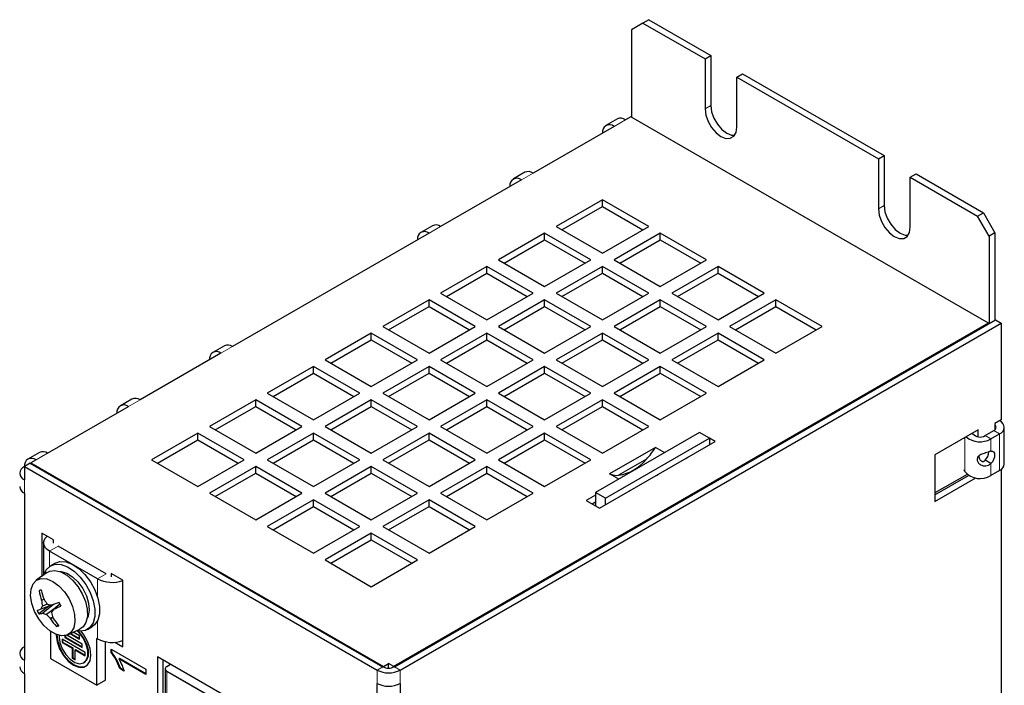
# Model space of a CAD drawing. Header units: millimetres. Extents: x 5 to 418, y 2 to 292.
# Tile 10 of 13: x 267 to 315, y 191 to 224. Entities that reach past the tile are written whole.
import ezdxf

# ---------------------------------------------------------------- set-up
doc = ezdxf.new("R2010")
doc.units = ezdxf.units.MM

msp = doc.modelspace()

# ---------------------------------------------------------------- linework, layer by layer
at = {"color": 7, "linetype": 'Continuous', "lineweight": 25}
for p, q in [((297.7077, 223.697), (297.142, 223.3704)), ((297.9905, 223.8603), (297.7077, 223.697)), ((297.7077, 223.697), (300.7483, 221.9418)), ((297.9905, 223.8603), (301.0311, 222.105)), ((297.142, 223.3704), (297.142, 219.0917)), ((300.7483, 221.9418), (301.0311, 222.105)), ((300.7483, 221.9418), (300.7483, 219.4921)), ((301.0311, 222.105), (301.0311, 219.6554)), ((302.3039, 221.0437), (302.5867, 221.207)), ((302.5867, 221.207), (309.5164, 217.2066)), ((302.3039, 218.5941), (302.3039, 221.0437)), ((302.3039, 221.0437), (309.2335, 217.0433)), ((296.4592, 219.0007), (295.8935, 218.6741)), ((297.1137, 219.108), (296.8592, 218.9611)), ((314.6217, 209.0009), (297.1137, 219.108)), ((296.2935, 218.6345), (292.3337, 216.3486)), ((309.2335, 217.0433), (309.5164, 217.2066)), ((309.2335, 217.0433), (309.2335, 214.5937)), ((309.5164, 217.2066), (309.5164, 214.757)), ((291.9337, 216.3882), (291.368, 216.0616)), ((291.768, 216.022), (287.8082, 213.7361)), ((310.7892, 216.1453), (311.072, 216.3085)), ((310.7892, 213.6956), (310.7892, 216.1453)), ((310.7892, 216.1453), (314.0843, 214.243)), ((311.072, 216.3085), (314.3671, 214.4063)), ((295.7278, 215.0423), (293.4651, 213.7361)), ((297.9905, 213.7361), (295.7278, 215.0423)), ((295.7278, 214.7157), (295.7278, 215.0423)), ((293.7479, 213.5727), (295.7278, 214.7157)), ((295.7278, 214.7157), (297.7076, 213.5727)), ((314.0843, 214.243), (314.3671, 214.4063)), ((314.65, 213.2632), (314.0843, 214.243)), ((314.3671, 214.4063), (314.9328, 213.4265)), ((287.4082, 213.7757), (286.8425, 213.4491)), ((293.4651, 213.7361), (295.7278, 212.4298)), ((295.7278, 212.4298), (297.9905, 213.7361)), ((287.2425, 213.4095), (277.6259, 207.8579)), ((292.8994, 213.4095), (290.6366, 212.1032)), ((290.9195, 211.9399), (292.8994, 213.0829)), ((295.1621, 212.1032), (292.8994, 213.4095)), ((292.8994, 213.0829), (292.8994, 213.4095)), ((292.8994, 213.0829), (294.8792, 211.9399)), ((298.5562, 213.4095), (296.2935, 212.1032)), ((296.5764, 211.9399), (298.5562, 213.0829)), ((300.819, 212.1032), (298.5562, 213.4095)), ((298.5562, 213.0829), (298.5562, 213.4095)), ((298.5562, 213.0829), (300.5361, 211.9399)), ((314.9328, 213.4265), (314.65, 213.2632)), ((314.65, 213.2632), (314.65, 208.9846)), ((314.9328, 213.4265), (314.9328, 209.1478)), ((290.6366, 212.1032), (292.8994, 210.797)), ((292.8994, 210.797), (295.1621, 212.1032)), ((296.2935, 212.1032), (298.5562, 210.797)), ((298.5562, 210.797), (300.819, 212.1032)), ((290.0709, 211.7767), (287.8082, 210.4704)), ((292.3337, 210.4704), (290.0709, 211.7767)), ((290.0709, 211.4501), (290.0709, 211.7767)), ((295.7278, 211.7767), (293.4651, 210.4704)), ((297.9905, 210.4704), (295.7278, 211.7767)), ((295.7278, 211.4501), (295.7278, 211.7767)), ((301.3846, 211.7767), (299.1219, 210.4704)), ((303.6474, 210.4704), (301.3846, 211.7767)), ((301.3846, 211.4501), (301.3846, 211.7767)), ((288.0911, 210.3071), (290.0709, 211.4501)), ((290.0709, 211.4501), (292.0508, 210.3071)), ((293.7479, 210.3071), (295.7278, 211.4501)), ((295.7278, 211.4501), (297.7076, 210.3071)), ((299.4048, 210.3071), (301.3846, 211.4501)), ((301.3846, 211.4501), (303.3645, 210.3071)), ((287.2425, 210.1439), (284.9798, 208.8376)), ((289.5053, 208.8376), (287.2425, 210.1439)), ((287.2425, 209.8172), (287.2425, 210.1439)), ((287.8082, 210.4704), (290.0709, 209.1642)), ((290.0709, 209.1642), (292.3337, 210.4704)), ((292.8994, 210.1439), (290.6366, 208.8376)), ((295.1621, 208.8376), (292.8994, 210.1439)), ((292.8994, 209.8172), (292.8994, 210.1439)), ((293.4651, 210.4704), (295.7278, 209.1642)), ((295.7278, 209.1642), (297.9905, 210.4704)), ((298.5562, 210.1439), (296.2935, 208.8376)), ((300.819, 208.8376), (298.5562, 210.1439)), ((298.5562, 209.8172), (298.5562, 210.1439)), ((299.1219, 210.4704), (301.3846, 209.1642)), ((301.3846, 209.1642), (303.6474, 210.4704)), ((304.2131, 210.1439), (301.9503, 208.8376)), ((306.4758, 208.8376), (304.2131, 210.1439)), ((304.2131, 209.8172), (304.2131, 210.1439)), ((285.2627, 208.6743), (287.2425, 209.8172)), ((287.2425, 209.8172), (289.2224, 208.6743)), ((290.9195, 208.6743), (292.8994, 209.8172)), ((292.8994, 209.8172), (294.8792, 208.6743)), ((296.5764, 208.6743), (298.5562, 209.8172)), ((298.5562, 209.8172), (300.5361, 208.6743)), ((302.2332, 208.6743), (304.2131, 209.8172)), ((304.2131, 209.8172), (306.1929, 208.6743)), ((285.5455, 192.1829), (314.9611, 209.1642)), ((314.9611, 209.1642), (315.2439, 209.0009)), ((284.9798, 208.8376), (287.2425, 207.5314)), ((314.6217, 209.0009), (285.5172, 192.1992)), ((285.8283, 192.0196), (315.2439, 209.0009)), ((287.2425, 207.5314), (289.5053, 208.8376)), ((290.6366, 208.8376), (292.8994, 207.5314)), ((292.8994, 207.5314), (295.1621, 208.8376)), ((296.2935, 208.8376), (298.5562, 207.5314)), ((298.5562, 207.5314), (300.819, 208.8376)), ((301.9503, 208.8376), (304.2131, 207.5314)), ((304.2131, 207.5314), (306.4758, 208.8376)), ((314.6217, 208.9682), (314.6217, 209.0009)), ((315.2439, 209.0009), (315.2439, 204.2649)), ((284.4141, 208.511), (282.1513, 207.2048)), ((282.4342, 207.0415), (284.4141, 208.1844)), ((286.6768, 207.2048), (284.4141, 208.511)), ((284.4141, 208.1844), (284.4141, 208.511)), ((284.4141, 208.1844), (286.3939, 207.0415)), ((290.0709, 208.511), (287.8082, 207.2048)), ((288.0911, 207.0415), (290.0709, 208.1844)), ((292.3337, 207.2048), (290.0709, 208.511)), ((290.0709, 208.1844), (290.0709, 208.511)), ((290.0709, 208.1844), (292.0508, 207.0415)), ((295.7278, 208.511), (293.4651, 207.2048)), ((293.7479, 207.0415), (295.7278, 208.1844)), ((297.9905, 207.2048), (295.7278, 208.511)), ((295.7278, 208.1844), (295.7278, 208.511)), ((295.7278, 208.1844), (297.7076, 207.0415)), ((301.3846, 208.511), (299.1219, 207.2048)), ((299.4048, 207.0415), (301.3846, 208.1844)), ((303.6474, 207.2048), (301.3846, 208.511)), ((301.3846, 208.1844), (301.3846, 208.511)), ((301.3846, 208.1844), (303.3645, 207.0415)), ((277.2259, 207.8975), (276.6602, 207.571)), ((277.0602, 207.5314), (273.1004, 205.2454)), ((282.1513, 207.2048), (284.4141, 205.8985)), ((284.4141, 205.8985), (286.6768, 207.2048)), ((287.8082, 207.2048), (290.0709, 205.8985)), ((290.0709, 205.8985), (292.3337, 207.2048)), ((293.4651, 207.2048), (295.7278, 205.8985)), ((295.7278, 205.8985), (297.9905, 207.2048)), ((299.1219, 207.2048), (301.3846, 205.8985)), ((301.3846, 205.8985), (303.6474, 207.2048)), ((281.5857, 206.8782), (279.3229, 205.572)), ((283.8484, 205.572), (281.5857, 206.8782)), ((281.5857, 206.5516), (281.5857, 206.8782)), ((287.2425, 206.8782), (284.9798, 205.572)), ((289.5053, 205.572), (287.2425, 206.8782)), ((287.2425, 206.5516), (287.2425, 206.8782)), ((292.8994, 206.8782), (290.6366, 205.572)), ((295.1621, 205.572), (292.8994, 206.8782)), ((292.8994, 206.5516), (292.8994, 206.8782)), ((298.5562, 206.8782), (296.2935, 205.572)), ((300.819, 205.572), (298.5562, 206.8782)), ((298.5562, 206.5516), (298.5562, 206.8782)), ((279.6058, 205.4087), (281.5857, 206.5516)), ((281.5857, 206.5516), (283.5655, 205.4087)), ((285.2627, 205.4087), (287.2425, 206.5516)), ((287.2425, 206.5516), (289.2224, 205.4087)), ((290.9195, 205.4087), (292.8994, 206.5516)), ((292.8994, 206.5516), (294.8792, 205.4087)), ((296.5764, 205.4087), (298.5562, 206.5516)), ((298.5562, 206.5516), (300.5361, 205.4087)), ((272.7004, 205.285), (272.1347, 204.9585)), ((279.3229, 205.572), (281.5857, 204.2657)), ((281.5857, 204.2657), (283.8484, 205.572)), ((284.9798, 205.572), (287.2425, 204.2657)), ((287.2425, 204.2657), (289.5053, 205.572)), ((290.6366, 205.572), (292.8994, 204.2657)), ((292.8994, 204.2657), (295.1621, 205.572)), ((296.2935, 205.572), (298.5562, 204.2657)), ((298.5562, 204.2657), (300.819, 205.572)), ((268.5749, 202.6329), (272.5347, 204.9188)), ((278.7572, 205.2454), (276.4945, 203.9392)), ((276.7774, 203.7758), (278.7572, 204.9188)), ((281.02, 203.9392), (278.7572, 205.2454)), ((278.7572, 204.9188), (278.7572, 205.2454)), ((278.7572, 204.9188), (280.7371, 203.7758)), ((284.4141, 205.2454), (282.1513, 203.9392)), ((282.4342, 203.7758), (284.4141, 204.9188)), ((286.6768, 203.9392), (284.4141, 205.2454)), ((284.4141, 204.9188), (284.4141, 205.2454)), ((284.4141, 204.9188), (286.3939, 203.7758)), ((290.0709, 205.2454), (287.8082, 203.9392)), ((288.0911, 203.7758), (290.0709, 204.9188)), ((292.3337, 203.9392), (290.0709, 205.2454)), ((290.0709, 204.9188), (290.0709, 205.2454)), ((290.0709, 204.9188), (292.0508, 203.7758)), ((295.7278, 205.2454), (293.4651, 203.9392)), ((293.7479, 203.7758), (295.7278, 204.9188)), ((297.9905, 203.9392), (295.7278, 205.2454)), ((295.7278, 204.9188), (295.7278, 205.2454)), ((295.7278, 204.9188), (297.7076, 203.7758)), ((276.4945, 203.9392), (278.7572, 202.6329)), ((278.7572, 202.6329), (281.02, 203.9392)), ((282.1513, 203.9392), (284.4141, 202.6329)), ((284.4141, 202.6329), (286.6768, 203.9392)), ((287.8082, 203.9392), (290.0709, 202.6329)), ((290.0709, 202.6329), (292.3337, 203.9392)), ((293.4651, 203.9392), (295.7278, 202.6329)), ((295.7278, 202.6329), (297.9905, 203.9392)), ((315.2439, 204.2649), (314.9328, 204.0853)), ((314.9328, 204.0853), (314.9328, 203.7835)), ((315.3934, 202.9355), (315.3934, 203.9057)), ((275.9288, 203.6126), (273.6661, 202.3063)), ((278.1915, 202.3063), (275.9288, 203.6126)), ((275.9288, 203.286), (275.9288, 203.6126)), ((281.5857, 203.6126), (279.3229, 202.3063)), ((283.8484, 202.3063), (281.5857, 203.6126)), ((281.5857, 203.286), (281.5857, 203.6126)), ((287.2425, 203.6126), (284.9798, 202.3063)), ((289.5053, 202.3063), (287.2425, 203.6126)), ((287.2425, 203.286), (287.2425, 203.6126)), ((292.8994, 203.6126), (290.6366, 202.3063)), ((295.1621, 202.3063), (292.8994, 203.6126)), ((292.8994, 203.286), (292.8994, 203.6126)), ((300.4795, 203.6453), (295.3884, 200.7062)), ((295.8692, 200.4287), (300.9604, 203.3677)), ((300.9604, 203.3677), (300.4795, 203.6453)), ((300.9604, 203.3677), (300.9604, 203.0411)), ((301.2432, 203.2044), (300.9604, 203.3677)), ((314.1126, 203.7751), (311.9912, 202.5505)), ((313.8377, 203.6165), (313.8497, 203.5907)), ((314.1126, 203.4425), (314.1126, 203.7751)), ((314.452, 203.4975), (314.8762, 203.7424)), ((314.7348, 203.3342), (315.1591, 203.5792)), ((273.9489, 202.143), (275.9288, 203.286)), ((275.9288, 203.286), (277.9087, 202.143)), ((279.6058, 202.143), (281.5857, 203.286)), ((281.5857, 203.286), (283.5655, 202.143)), ((285.2627, 202.143), (287.2425, 203.286)), ((287.2425, 203.286), (289.2224, 202.143)), ((290.9195, 202.143), (292.8994, 203.286)), ((292.8994, 203.286), (294.8792, 202.143)), ((295.5864, 199.9388), (301.2432, 203.2044)), ((298.3211, 202.9217), (296.0761, 201.6257)), ((298.7736, 202.6605), (298.3211, 202.9217)), ((315.3934, 202.1093), (315.3934, 202.9355)), ((268.1749, 202.6725), (267.6092, 202.3459)), ((311.9912, 202.5505), (311.9912, 200.2642)), ((267.7264, 202.1431), (267.4435, 201.9798)), ((267.4435, 201.9798), (267.4435, 201.3265)), ((267.4435, 201.9798), (284.6969, 192.0196)), ((267.7264, 202.1431), (284.9798, 192.1829)), ((268.0092, 202.3063), (267.7546, 202.1594)), ((267.7546, 202.1594), (285.0081, 192.1992)), ((267.7546, 202.1267), (267.7546, 202.1594)), ((273.6661, 202.3063), (275.9288, 201.0001)), ((275.9288, 201.0001), (278.1915, 202.3063)), ((278.7572, 201.9798), (276.4945, 200.6735)), ((281.02, 200.6735), (278.7572, 201.9798)), ((278.7572, 201.6532), (278.7572, 201.9798)), ((279.3229, 202.3063), (281.5857, 201.0001)), ((281.5857, 201.0001), (283.8484, 202.3063)), ((284.4141, 201.9798), (282.1513, 200.6735)), ((286.6768, 200.6735), (284.4141, 201.9798)), ((284.4141, 201.6532), (284.4141, 201.9798)), ((284.9798, 202.3063), (287.2425, 201.0001)), ((287.2425, 201.0001), (289.5053, 202.3063)), ((290.0709, 201.9798), (287.8082, 200.6735)), ((292.3337, 200.6735), (290.0709, 201.9798)), ((290.0709, 201.6532), (290.0709, 201.9798)), ((290.6366, 202.3063), (292.8994, 201.0001)), ((292.8994, 201.0001), (295.1621, 202.3063)), ((297.8768, 202.3386), (296.5203, 201.5555)), ((314.7348, 202.1293), (314.452, 202.2926)), ((276.7774, 200.5102), (278.7572, 201.6532)), ((278.7572, 201.6532), (280.7371, 200.5102)), ((282.4342, 200.5102), (284.4141, 201.6532)), ((284.4141, 201.6532), (286.3939, 200.5102)), ((288.0911, 200.5102), (290.0709, 201.6532)), ((290.0709, 201.6532), (292.0508, 200.5102)), ((296.5286, 201.3645), (296.0761, 201.6257)), ((313.5703, 201.6003), (311.9912, 200.6887)), ((311.9912, 200.5908), (313.6461, 201.5461)), ((311.9912, 200.2642), (314.0008, 201.4243)), ((313.4633, 201.7345), (313.4215, 201.8247)), ((315.1591, 201.7828), (314.7348, 201.5378)), ((315.2439, 201.8405), (315.2439, 143.1877)), ((267.4435, 200.6733), (267.4435, 192.5079)), ((276.4945, 200.6735), (278.7572, 199.3673)), ((278.7572, 199.3673), (281.02, 200.6735)), ((282.1513, 200.6735), (284.4141, 199.3673)), ((284.4141, 199.3673), (286.6768, 200.6735)), ((287.8082, 200.6735), (290.0709, 199.3673)), ((290.0709, 199.3673), (292.3337, 200.6735)), ((295.3884, 200.5756), (294.9358, 200.3143)), ((295.8692, 200.4287), (295.3884, 200.7062)), ((295.3884, 200.7062), (295.3884, 200.0531)), ((281.5857, 200.347), (279.3229, 199.0407)), ((279.6058, 198.8774), (281.5857, 200.0203)), ((283.8484, 199.0407), (281.5857, 200.347)), ((281.5857, 200.0203), (281.5857, 200.347)), ((281.5857, 200.0203), (283.5655, 198.8774)), ((287.2425, 200.347), (284.9798, 199.0407)), ((285.2627, 198.8774), (287.2425, 200.0203)), ((289.5053, 199.0407), (287.2425, 200.347)), ((287.2425, 200.0203), (287.2425, 200.347)), ((287.2425, 200.0203), (289.2224, 198.8774)), ((294.9358, 200.3143), (295.5864, 199.9388)), ((295.2187, 200.151), (295.3884, 200.2489)), ((295.8692, 200.102), (295.8692, 200.4287)), ((279.3229, 199.0407), (281.5857, 197.7345)), ((281.5857, 197.7345), (283.8484, 199.0407)), ((284.9798, 199.0407), (287.2425, 197.7345)), ((287.2425, 197.7345), (289.5053, 199.0407)), ((268.292, 198.7137), (268.292, 196.6056)), ((268.8577, 198.3871), (268.292, 198.7137)), ((284.4141, 198.7141), (282.1513, 197.4079)), ((286.6768, 197.4079), (284.4141, 198.7141)), ((284.4141, 198.3875), (284.4141, 198.7141)), ((268.381, 198.2483), (268.381, 196.6685)), ((268.8577, 198.2238), (268.8577, 198.3871)), ((271.4457, 196.7298), (269.0982, 198.085)), ((282.4342, 197.2446), (284.4141, 198.3875)), ((284.4141, 198.3875), (286.3939, 197.2446)), ((271.0215, 196.4849), (268.6739, 197.8401)), ((268.9478, 197.2516), (268.7215, 197.121)), ((282.1513, 197.4079), (284.4141, 196.1016)), ((284.4141, 196.1016), (286.6768, 197.4079)), ((268.5539, 196.7907), (268.0198, 196.4132)), ((272.2518, 196.4278), (271.6862, 196.7543)), ((271.6862, 196.7543), (271.6862, 196.591)), ((271.8322, 196.67), (271.82, 196.6683)), ((272.2518, 193.1616), (272.2518, 196.4278)), ((268.6434, 195.1543), (268.1451, 194.7667)), ((268.7739, 195.2023), (268.2376, 195.0052)), ((268.399, 195.4838), (268.2812, 195.4229)), ((268.5596, 195.2471), (268.3195, 195.1488)), ((268.8618, 195.2308), (268.3365, 194.8015)), ((269.1732, 195.244), (268.8795, 194.9976)), ((269.0035, 195.1016), (268.5156, 194.7443)), ((268.8289, 194.6051), (268.7112, 194.535)), ((269.0978, 194.2171), (269.0113, 194.1498)), ((268.7163, 193.9195), (268.7163, 192.5898)), ((269.4234, 193.7081), (269.4234, 193.6187)), ((269.4517, 193.7137), (269.4517, 193.635)), ((270.2719, 193.2921), (269.5117, 193.731)), ((269.5575, 193.7495), (270.1515, 194.0232)), ((269.6715, 193.8021), (270.1305, 193.5371)), ((269.703, 193.8165), (270.1305, 193.5697)), ((270.1305, 193.7004), (269.8288, 193.8745)), ((270.5213, 194.0032), (270.7476, 194.1338)), ((270.4134, 192.8839), (269.282, 193.537)), ((269.282, 193.537), (269.282, 193.3737)), ((269.3103, 193.39), (269.282, 193.3737)), ((269.282, 193.3737), (269.777, 193.0879)), ((269.3103, 193.5207), (269.3103, 193.39)), ((269.3103, 193.39), (269.8053, 193.1043)), ((269.4517, 193.635), (269.4234, 193.6187)), ((269.4234, 193.6187), (270.2719, 193.1288)), ((269.4517, 193.635), (270.2719, 193.1615)), ((270.1305, 193.5371), (270.1305, 193.7004)), ((270.2719, 193.1288), (270.2719, 193.2921)), ((271.0215, 193.5453), (270.9791, 193.5698)), ((270.9791, 191.2835), (270.9791, 193.5698)), ((271.4033, 191.5284), (271.4033, 193.4076)), ((271.87, 193.382), (272.2518, 193.1616)), ((269.8053, 193.1043), (269.777, 193.0879)), ((269.777, 193.0879), (269.777, 192.598)), ((269.8053, 193.1043), (269.8053, 192.6143)), ((269.9467, 193.0226), (269.9184, 193.0063)), ((269.9184, 192.5164), (269.9184, 193.0063)), ((269.9184, 193.0063), (270.4134, 192.7206)), ((269.9467, 193.0226), (270.4134, 192.7532)), ((270.4134, 192.7206), (270.4134, 192.8839)), ((271.6862, 192.8742), (271.6862, 193.0359)), ((271.6862, 193.0359), (273.3832, 192.0562)), ((271.7144, 192.8905), (271.6862, 192.8742)), ((271.7144, 192.8905), (271.7144, 193.0196)), ((268.7163, 192.5898), (270.9791, 191.2835)), ((269.8053, 192.6143), (269.777, 192.598)), ((269.777, 192.598), (269.9184, 192.5164)), ((269.8053, 192.6143), (269.9184, 192.549)), ((270.3476, 192.377), (270.3759, 192.3934)), ((272.0891, 192.5847), (272.0608, 192.5684)), ((273.3832, 191.805), (272.0608, 192.5684)), ((273.3832, 191.8376), (272.0891, 192.5847)), ((273.9489, 192.6718), (273.9489, 181.5669)), ((282.9999, 187.4468), (273.9489, 192.6718)), ((274.2317, 181.7301), (274.2317, 192.5085)), ((274.4153, 192.2007), (274.5902, 192.3016)), ((285.0081, 192.1992), (285.2626, 192.3462)), ((285.5172, 192.1992), (285.2626, 192.3462)), ((285.2626, 192.1152), (285.2626, 192.3462)), ((267.4435, 191.8547), (267.4435, 183.6893)), ((272.1387, 192.1038), (272.1104, 192.0875)), ((272.311, 191.9717), (272.1104, 192.0875)), ((272.3393, 191.988), (272.1387, 192.1038)), ((273.3832, 192.0562), (273.3832, 191.805)), ((274.3328, 192.076), (274.3328, 188.8099)), ((274.3333, 192.0864), (274.3333, 192.0763)), ((274.4148, 191.9617), (282.5041, 187.2919)), ((274.4153, 191.9721), (282.5046, 187.3023)), ((285.0081, 192.168), (285.0081, 192.1992)), ((285.5172, 192.1992), (285.5172, 192.168)), ((271.4033, 191.5284), (270.9791, 191.2835)), ((284.6969, 182.5477), (284.6969, 191.3664)), ((285.8283, 191.3664), (285.8283, 182.5477))]:
    msp.add_line(p, q, dxfattribs=at)
at = {"color": 7, "linetype": 'Continuous', "lineweight": 18}
for p, q in [((300.7483, 219.4921), (301.0311, 219.6554)), ((296.2935, 218.6345), (296.8592, 218.9611)), ((291.768, 216.022), (292.3337, 216.3486)), ((309.2335, 214.5937), (309.5164, 214.757)), ((287.2425, 213.4095), (287.8082, 213.7361)), ((277.0602, 207.5314), (277.6259, 207.8579)), ((272.5347, 204.9188), (273.1004, 205.2454)), ((313.4633, 201.7345), (313.4633, 203.4003)), ((313.8497, 203.5907), (313.7723, 203.5787)), ((314.7348, 203.3342), (314.452, 203.4975)), ((314.8762, 203.7424), (315.1591, 203.5792)), ((315.1591, 203.5792), (315.1591, 201.7828)), ((314.7348, 202.7427), (314.7348, 203.3342)), ((268.0092, 202.3063), (268.5749, 202.6329)), ((314.7348, 201.5378), (314.7348, 202.1293)), ((267.4435, 201.3265), (267.4435, 200.6733)), ((269.0982, 198.085), (268.6739, 197.8401)), ((268.6739, 197.0904), (268.6739, 197.8401)), ((271.0215, 196.4849), (271.4457, 196.7298)), ((271.0215, 195.5834), (271.0215, 196.4849)), ((271.0215, 193.5453), (271.0215, 194.4468)), ((267.4435, 192.5079), (267.4435, 191.8547)), ((274.4148, 188.6956), (274.4148, 191.9617)), ((274.4153, 191.962), (274.4153, 191.9721)), ((284.6969, 192.0196), (284.9798, 192.1829)), ((284.6969, 192.0196), (284.6969, 191.3664)), ((285.5455, 192.1829), (285.8283, 192.0196)), ((285.8283, 192.0196), (285.8283, 191.3664))]:
    msp.add_line(p, q, dxfattribs=at)
at = {"color": 7, "linetype": 'Continuous', "lineweight": 25, "flags": 128}
for points in [[(300.7483, 219.4921), (300.7863, 219.1926), (300.8968, 218.8784), (301.0689, 218.5804), (301.2857, 218.3276), (301.5261, 218.1449), (301.7664, 218.0501), (301.9833, 218.0525), (302.1553, 218.1519), (302.2658, 218.3385), (302.3039, 218.5941)], [(301.0311, 219.6554), (301.0692, 219.3559), (301.1796, 219.0417), (301.3517, 218.7437), (301.5686, 218.4909), (301.8089, 218.3082), (302.0493, 218.2134), (302.199, 218.2041)], [(309.2335, 214.5937), (309.2716, 214.2941), (309.3821, 213.98), (309.5542, 213.6819), (309.771, 213.4292), (310.0113, 213.2465), (310.2517, 213.1517), (310.4685, 213.1541), (310.6406, 213.2534), (310.7511, 213.4401), (310.7892, 213.6956)], [(309.5164, 214.757), (309.5544, 214.4574), (309.6649, 214.1433), (309.837, 213.8452), (310.0538, 213.5925), (310.2942, 213.4097), (310.5346, 213.3149), (310.6842, 213.3057)], [(314.8762, 203.7424), (314.926, 203.7774), (314.963, 203.8173), (314.9857, 203.8607), (314.9934, 203.9057), (314.9857, 203.9508), (314.963, 203.9941), (314.9328, 204.0279)], [(299.8146, 202.3797), (299.87, 202.418), (299.9254, 202.4436)], [(314.7348, 202.7427), (314.8101, 202.7383), (314.8694, 202.7008), (314.9074, 202.6337), (314.9204, 202.5432), (314.9074, 202.4376), (314.8694, 202.3267), (314.8101, 202.2206), (314.7348, 202.1293)], [(298.3778, 201.5502), (298.4332, 201.5885), (298.4886, 201.6142)], [(296.941, 200.7207), (296.9963, 200.759), (297.0517, 200.7847)], [(268.6739, 197.8401), (268.5495, 197.9276), (268.4571, 198.0274), (268.4002, 198.1357), (268.381, 198.2483), (268.4002, 198.3609), (268.4571, 198.4692), (268.5468, 198.5666)], [(268.4005, 196.6823), (268.5114, 196.9221), (268.7012, 197.1087), (268.9488, 197.1982), (269.2386, 197.1848), (269.5525, 197.0695), (269.8708, 196.8594), (270.1733, 196.5679), (270.4412, 196.2131), (270.6576, 195.8175), (270.8089, 195.4057), (270.8855, 195.0039), (270.8827, 194.6371), (270.8007, 194.3284), (270.6446, 194.0972), (270.4242, 193.9581), (270.4242, 193.9581)], [(268.9478, 197.2516), (269.1751, 197.3288), (269.4649, 197.3154), (269.7788, 197.2001), (270.0971, 196.9901), (270.3996, 196.6985), (270.6675, 196.3437), (270.8839, 195.9481), (271.0351, 195.5364), (271.1118, 195.1345), (271.109, 194.7677), (271.027, 194.459), (270.8708, 194.2278), (270.7476, 194.1338)], [(268.5539, 196.7907), (268.6816, 196.8572), (268.9331, 196.8907), (269.2162, 196.8248), (269.5114, 196.6639), (269.7987, 196.419), (270.0585, 196.1068), (270.2731, 195.7486), (270.4279, 195.3688), (270.5123, 194.9932), (270.5205, 194.6475), (270.4521, 194.3553), (270.3116, 194.1363), (270.1515, 194.0232)], [(269.1748, 196.8401), (269.2388, 196.8373), (269.5115, 196.7616), (269.7931, 196.5888), (270.0608, 196.3328), (270.293, 196.0143), (270.4707, 195.6592), (270.5796, 195.2963), (270.6109, 194.9548), (270.562, 194.6626), (270.5048, 194.5362)], [(269.5162, 193.7326), (269.2628, 193.7011), (268.9772, 193.7738), (268.6806, 193.9451), (268.3951, 194.2025), (268.1418, 194.5268), (267.9395, 194.894), (267.8032, 195.2768), (267.743, 195.6469), (267.7634, 195.9768), (267.8628, 196.242), (268.034, 196.4229), (268.2641, 196.506), (268.5362, 196.4852), (268.83, 196.3621), (269.1238, 196.1457), (269.3957, 195.8521), (269.6257, 195.5031), (269.7966, 195.1246), (269.8957, 194.7446), (269.9158, 194.3913), (269.8553, 194.091), (269.7188, 193.8658), (269.5162, 193.7326)], [(268.2664, 195.9422), (268.2529, 195.9373), (268.2394, 195.9324), (268.2261, 195.9276), (268.2129, 195.9228), (268.1999, 195.9181), (268.187, 195.9135), (268.1742, 195.9089), (268.1616, 195.9043)], [(269.133, 195.3292), (269.0864, 195.3122), (269.0405, 195.2956), (268.9953, 195.2792), (268.9508, 195.263), (268.9071, 195.2472), (268.8641, 195.2316), (268.8219, 195.2163), (268.7805, 195.2013)], [(268.9996, 193.7646), (268.9992, 193.7329), (269.0407, 193.4062), (269.1612, 193.0634), (269.3489, 192.7383), (269.5855, 192.4626), (269.8477, 192.2632), (270.1099, 192.1598), (270.3464, 192.1625), (270.5342, 192.2709), (270.6547, 192.4744), (270.6962, 192.7533), (270.6547, 193.08), (270.5342, 193.4227), (270.3464, 193.7479), (270.2107, 193.9191)], [(269.0274, 193.7493), (269.069, 193.4225), (269.1895, 193.0798), (269.3772, 192.7546), (269.6138, 192.4789), (269.876, 192.2796), (270.1382, 192.1762), (270.3747, 192.1788), (270.4616, 192.2123)], [(269.1432, 193.7196), (269.1406, 193.6513), (269.1789, 193.3641), (269.2897, 193.0637), (269.4609, 192.7828), (269.6741, 192.5517), (269.9061, 192.3956), (270.1317, 192.3314), (270.3266, 192.3659), (270.4696, 192.4955), (270.5451, 192.7061), (270.5451, 192.9749), (270.4696, 193.2727), (270.3266, 193.5674), (270.1317, 193.8269), (270.0191, 193.9363)], [(270.4242, 193.9581), (270.1533, 193.9198), (269.9809, 193.9446)], [(270.3759, 192.3934), (270.4979, 192.5118), (270.5734, 192.7224), (270.5734, 192.9912), (270.4979, 193.289), (270.3549, 193.5837), (270.16, 193.8432), (270.0764, 193.9268)]]:
    msp.add_lwpolyline(points, dxfattribs=at)
at = {"color": 7, "linetype": 'Continuous', "lineweight": 25}
for centre, radius, start, end in [((296.6248, 218.634), 0.4024, 54.38242, 114.30712), ((296.0727, 218.3638), 0.3494, 50.79671, 189.21404), ((292.0993, 216.0215), 0.4024, 54.38242, 114.30712), ((291.5472, 215.7513), 0.3494, 50.79671, 189.21404), ((287.0217, 213.1388), 0.3494, 50.79671, 189.21404), ((287.5739, 213.4089), 0.4024, 54.38242, 114.30712), ((277.3915, 207.5308), 0.4024, 54.38242, 114.30712), ((276.8393, 207.2606), 0.3494, 50.79671, 189.21404), ((272.866, 204.9183), 0.4024, 54.38242, 114.30712), ((272.3139, 204.6481), 0.3494, 50.79671, 189.21404), ((315.0374, 203.9044), 0.3472, 290.50951, 67.01126), ((314.2063, 204.266), 1.0713, 230.67596, 299.56134), ((314.2064, 203.9032), 0.4743, 221.22699, 301.18693), ((294.975, 205.0103), 3.9444, 317.3637, 328.02725), ((267.7884, 202.0356), 0.3494, 50.79671, 189.21404), ((268.3406, 202.3058), 0.4024, 54.38242, 114.30712), ((314.0124, 202.7385), 0.6261, 314.59704, 356.89368), ((267.5675, 201.6531), 0.3493, 110.78342, 249.21658), ((296.1617, 203.7432), 2.2168, 279.30992, 320.6847), ((314.993, 202.1493), 0.4024, 294.37466, 354.3052), ((296.438, 202.4762), 0.9244, 246.94679, 275.10768), ((314.2164, 202.3944), 1.0012, 221.22699, 301.18693), ((267.6096, 201.0398), 0.4024, 185.6948, 245.62534), ((271.7332, 197.8611), 1.5494, 242.655, 289.55729), ((271.6987, 196.5277), 3.5917, 189.99603, 197.91543), ((272.4989, 196.9178), 4.3435, 192.98108, 199.50625), ((269.9266, 194.1381), 1.8986, 147.83323, 152.82323), ((271.6358, 195.7511), 3.3706, 185.58725, 190.29257), ((271.7674, 197.6657), 4.0174, 213.17315, 217.17765), ((269.4182, 199.5574), 4.4025, 258.84522, 261.67201), ((265.5926, 202.5463), 8.2333, 293.5294, 296.12632), ((273.0581, 197.1334), 4.32, 204.68596, 207.26626), ((246.3474, 255.8616), 64.6737, 289.617016, 289.783818), ((271.2811, 196.3934), 3.5328, 204.26313, 207.41777), ((268.0336, 195.9243), 1.163, 275.50176, 285.09645), ((268.9887, 196.5353), 1.8524, 249.38665, 255.20224), ((271.1853, 197.0431), 3.523, 220.73068, 225.39232), ((274.736, 190.7206), 7.252, 143.8595, 145.44609), ((272.367, 195.743), 3.7166, 194.1601, 198.22968), ((271.5528, 196.4393), 3.4207, 213.8289, 222.0139), ((272.2496, 196.7561), 4.0472, 212.51996, 219.36311), ((267.7614, 197.7808), 3.8401, 288.99407, 290.72663), ((271.7332, 194.9216), 1.5494, 242.655, 289.55729), ((267.5675, 192.8345), 0.3493, 110.78342, 249.21658), ((267.6096, 192.2212), 0.4024, 185.6948, 245.62534), ((274.4645, 192.0831), 0.1312, 178.87239, 247.75781), ((274.4587, 192.0864), 0.1223, 110.78371, 249.2165), ((285.2626, 193.1114), 1.2296, 242.60967, 297.39033), ((285.2626, 192.7288), 0.6148, 242.60967, 297.39033), ((285.2626, 192.4581), 1.2296, 242.60967, 297.39033)]:
    msp.add_arc(centre, radius, start, end, dxfattribs=at)
for points, knots in [([(314.7348, 202.7427), (314.6917, 202.7247), (314.6112, 202.6911), (314.475, 202.649), (314.3521, 202.6114), (314.2469, 202.5728), (314.1633, 202.527), (314.104, 202.4691), (314.0708, 202.3967), (314.0621, 202.3205), (314.0728, 202.2458), (314.1057, 202.1789), (314.1599, 202.1182), (314.2431, 202.0603), (314.3535, 202.0166), (314.4866, 202.009), (314.6212, 202.0442), (314.6959, 202.1002), (314.7348, 202.1293)], [0, 0, 0, 0, 0.0914816, 0.1706339, 0.2385338, 0.2968983, 0.3484206, 0.396958, 0.4470702, 0.5029374, 0.5469902, 0.5906823, 0.6369266, 0.6881994, 0.7635401, 0.8378445, 0.9153999, 1, 1, 1, 1]), ([(314.1414, 202.4999), (314.1441, 202.47), (314.1504, 202.4001), (314.2006, 202.3106), (314.258, 202.2548), (314.3012, 202.2342), (314.3327, 202.2281), (314.3644, 202.231), (314.3955, 202.2429), (314.4257, 202.2634), (314.4429, 202.2826), (314.452, 202.2926)], [0, 0, 0, 0, 0.1909295, 0.4467565, 0.6064953, 0.6744754, 0.7373762, 0.7982018, 0.8602583, 0.9266682, 1, 1, 1, 1]), ([(272.1104, 192.0875), (272.0506, 192.2443), (271.9438, 192.5241), (271.7648, 192.7673), (271.6862, 192.8742)], [0, 0, 0, 0, 0.5604274, 1, 1, 1, 1]), ([(272.1387, 192.1038), (272.0789, 192.2606), (271.9721, 192.5405), (271.7931, 192.7836), (271.7144, 192.8905)], [0, 0, 0, 0, 0.5604274, 1, 1, 1, 1]), ([(272.0608, 192.5684), (272.1168, 192.4584), (272.217, 192.2619), (272.2823, 192.0604), (272.311, 191.9717)], [0, 0, 0, 0, 0.5596797, 1, 1, 1, 1])]:
    msp.add_open_spline(points, degree=3, knots=knots, dxfattribs=at)

doc.saveas('drawing.dxf')
